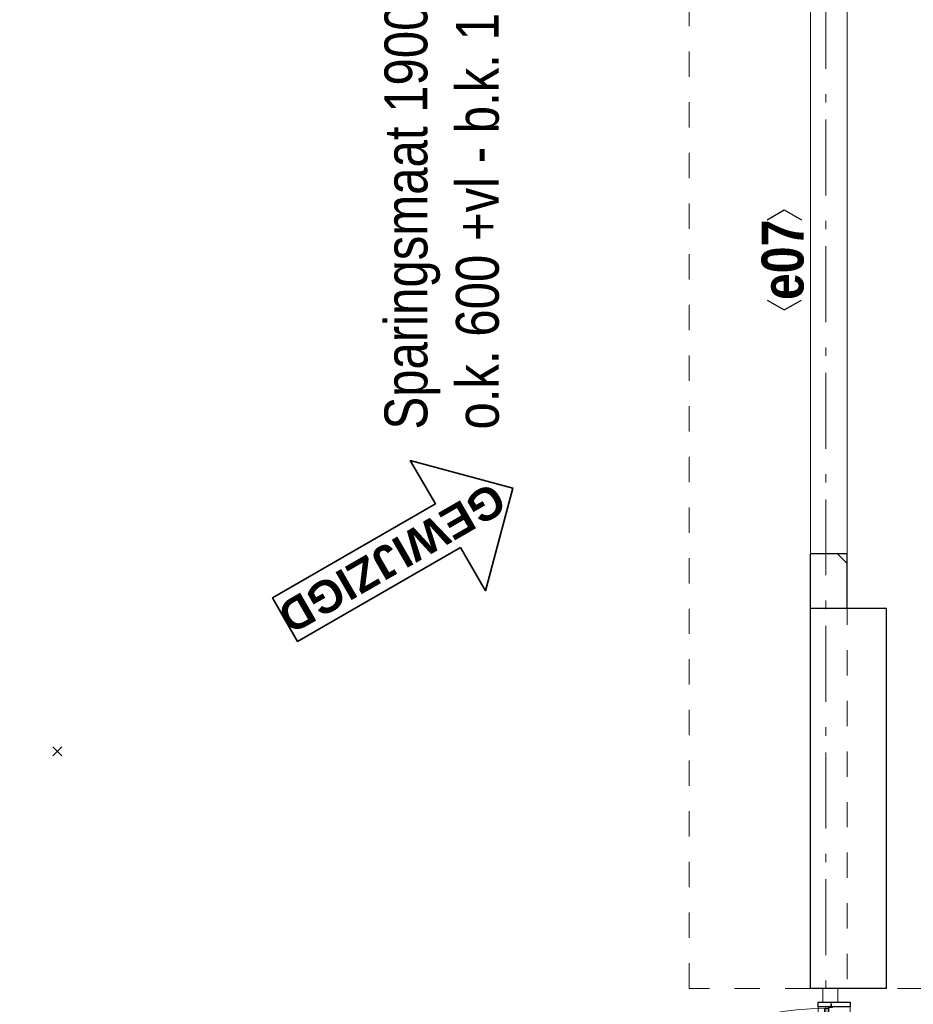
# Model space of a CAD drawing. Header units: millimetres. Extents: x 274596 to 660162, y 141333 to 298920.
# Tile 76 of 165: x 414520 to 417463, y 236953 to 240193. Entities that reach past the tile are written whole.
import ezdxf
from ezdxf.enums import TextEntityAlignment as Align

# ---------------------------------------------------------------- set-up
doc = ezdxf.new("R2010")
doc.units = ezdxf.units.MM
doc.header["$LTSCALE"] = 400
doc.header["$PDMODE"] = 3
doc.header["$PDSIZE"] = 15
for name, pattern in [('STYLE_01', [0.416641, 0.208282, -0.208359]), ('STYLE_06', [1.041641, 0.625, -0.208282, 0.069427, -0.138931]), ('STYLE_21', [0.138889, 0.069444, -0.069444])]:
    doc.linetypes.add(name, pattern=pattern)
for name, color, linetype, lineweight in [('Binnenkozijnen', 140, 'Continuous', 15), ('Kozijnmerken', 43, 'Continuous', 9), ('mat-beton (ihwg)', 5, 'Continuous', 25), ('mat-glas-hor', 5, 'Continuous', 15), ('mat-kalkzandsteen', 5, 'Continuous', 25), ('mat-naaldhout', 140, 'Continuous', 15), ('mat-scheidingswand-horizontaal', 5, 'Continuous', 25), ('mat-staal', 5, 'Continuous', 25), ('None', 7, 'Continuous', 9), ('Wijzigingspijlen', 43, 'Continuous', 9)]:
    doc.layers.add(name, color=color, linetype=linetype, lineweight=lineweight)
doc.styles.add('Abadi MT Condensed Light', font='txt', dxfattribs={"height": 176.388889})
doc.styles.add('Arial (bold)', font='arialbd.ttf', dxfattribs={"height": 132.291667})
doc.styles.add('Arial Narrow (bold)', font='ARIALNB.TTF', dxfattribs={"height": 172.861111})

# ---------------------------------------------------------------- blocks, each defined once
blk = doc.blocks.new('*X91')
at = {"layer": 'None', "lineweight": 25}
blk.add_line((967, -22.9), (967.7, -22.2), dxfattribs=at)
blk = doc.blocks.new('*X92')
at = {"layer": 'None', "lineweight": 25}
blk.add_line((967.5, -22.4), (969.6, -20.4), dxfattribs=at)
blk = doc.blocks.new('*U93')
at = {"layer": 'None', "color": 8, "lineweight": 5}
for radius in [8, 6]:
    blk.add_circle((962, 19.5), radius, dxfattribs=at)
blk = doc.blocks.new('*U94')
at = {"layer": 'None', "color": 8, "lineweight": 5}
for points in [[(957.2, 19.5), (957.2, -5.5), (920, -5.5), (920, -2.5), (954.2, -2.5), (954.2, 19.5)], [(967, 19.5), (970, 19.5), (970, -5.5), (967, -5.5)]]:
    blk.add_lwpolyline(points, close=True, dxfattribs=at)
at = {"layer": 'None', "color": 7}
blk.add_blockref('*U93', (0, 0), dxfattribs=at)
blk = doc.blocks.new('binnenzeskantschroef voor glaslat')
at = {"layer": 'None', "color": 43, "linetype": 'STYLE_21', "lineweight": 9}
for p, q in [((-1.25, 2.5), (-3.75, 0)), ((1.25, 2.5), (3.75, 0))]:
    blk.add_line(p, q, dxfattribs=at)
at = {"layer": 'None', "color": 43, "linetype": 'Continuous', "lineweight": 9}
blk.add_line((-3.75, 0), (3.75, 0), dxfattribs=at)
at = {"layer": 'None', "color": 43, "linetype": 'STYLE_21', "lineweight": 9}
blk.add_lwpolyline([(-1.25, 12.5), (-1.25, 2.5), (1.25, 2.5), (1.25, 12.5)], close=True, dxfattribs=at)
blk = doc.blocks.new('OB - deur as 2 _ A _ F (2D)')
at = {"layer": 'mat-glas-hor', "color": 140, "lineweight": 15}
blk.add_lwpolyline([(65.4, -5.5), (965, -5.5), (965, -17.5), (65.4, -17.5)], close=True, dxfattribs=at)
at = {"layer": 'mat-kalkzandsteen', "color": 43, "lineweight": 9}
for p, q in [((63, -29.1), (63, -32.5)), ((76.5, -20.5), (69.3, -20.5)), ((953.5, -20.5), (960.7, -20.5)), ((967, -29.1), (967, -32.5))]:
    blk.add_line(p, q, dxfattribs=at)
at = {"layer": 'mat-kalkzandsteen', "color": 8, "lineweight": 5}
for p, q in [((985, -10), (1002, -60)), ((985, -60), (995, -10))]:
    blk.add_line(p, q, dxfattribs=at)
for points, knots in [([(999.7, -10), (999.7, -5), (999.7, 0), (992, -2.4), (985, 0), (985, -5), (985, -10), (992.3, -10), (999.7, -10)], [0, 0, 0, 0.201598, 0.201598, 0.502704, 0.502704, 0.704302, 0.704302, 1, 1, 1]), ([(1004.1, -60), (1004.1, -65), (1004.1, -70), (994.2, -67.6), (985, -70), (985, -65), (985, -60), (994.5, -60), (1004.1, -60)], [0, 0, 0, 0.171388, 0.171388, 0.50181, 0.50181, 0.673198, 0.673198, 1, 1, 1])]:
    blk.add_open_spline(points, degree=2, knots=knots, dxfattribs=at)
at = {"layer": 'mat-naaldhout', "lineweight": 15}
blk.add_lwpolyline([(0, 0), (45, 0), (45, -50), (0, -50)], close=True, dxfattribs=at)
at = {"layer": 'mat-staal', "color": 43, "lineweight": 9}
for p, q in [((60, -22.2), (60, -32.5)), ((63, -22.2), (63, -29.5)), ((80, -17.5), (64.7, -17.5)), ((72.5, -20.5), (64.7, -20.5)), ((80, -20.5), (75.5, -20.5)), ((80, -17.5), (80, -20.5)), ((950, -17.5), (950, -20.5)), ((965.3, -17.5), (950, -17.5)), ((954.5, -20.5), (950, -20.5)), ((965.3, -20.5), (957.5, -20.5)), ((967, -29.5), (967, -22.2)), ((970, -32.5), (970, -22.2)), ((60, -32.5), (63, -32.5)), ((970, -32.5), (967, -32.5))]:
    blk.add_line(p, q, dxfattribs=at)
at = {"layer": 'mat-staal', "color": 92, "lineweight": 25}
for points in [[(60, 15), (45, 15), (45, -90), (60, -90)], [(970, 15), (985, 15), (985, -90), (970, -90)]]:
    blk.add_lwpolyline(points, close=True, dxfattribs=at)
at = {"layer": 'mat-staal', "color": 43, "lineweight": 9}
for centre, radius, start, end in [((64.9, -22.4), 4.94, 90, 180), ((64.9, -22.4), 1.94, 90, 180), ((965.1, -22.4), 4.94, 0, 90), ((965.1, -22.4), 1.94, 0, 90)]:
    blk.add_arc(centre, radius, start, end, dxfattribs=at)
at = {"layer": 'None', "color": 43, "lineweight": 9}
blk.add_line((962, 19.5), (962, 894.1), dxfattribs=at)
at = {"layer": 'None', "color": 8, "linetype": 'STYLE_01', "lineweight": 5}
for p, q in [((60, 15), (965, 15)), ((60, -90), (970, -90))]:
    blk.add_line(p, q, dxfattribs=at)
at = {"layer": 'None', "color": 8, "lineweight": 5}
blk.add_lwpolyline([(920, -17.5), (948, -17.5), (948, -22.5), (920, -22.5)], close=True, dxfattribs=at)
at = {"layer": 'None', "color": 43, "lineweight": 9}
blk.add_arc((965, -5.5), 899.6, 90.3876, 180, dxfattribs=at)
at = {"layer": 'mat-staal', "color": 43}
for name in ['*X91', '*X92']:
    blk.add_blockref(name, (0, 0), dxfattribs=at)
at = {"layer": 'None', "color": 7}
blk.add_blockref('*U94', (0, 0), dxfattribs=at)
at = {"layer": 'None', "color": 7, "xscale": -1, "rotation": 90}
blk.add_blockref('binnenzeskantschroef voor glaslat', (63, -27.5), dxfattribs=at)
at = {"layer": 'None', "color": 7, "rotation": 270}
blk.add_blockref('binnenzeskantschroef voor glaslat', (967, -27.5), dxfattribs=at)
blk = doc.blocks.new('*X1394')
at = {"layer": 'None', "lineweight": 9}
blk.add_line((33289.8, -27380), (33321.1, -27348.7), dxfattribs=at)
blk = doc.blocks.new('Kozijnmerk 50')
at = {"layer": 'Kozijnmerken', "color": 92, "linetype": 'Continuous', "lineweight": 25}
for points in [[(-132.2, 50.6), (-164.8, -5.8), (-132.2, -62.1)], [(132.2, 50.6), (164.8, -5.8), (132.2, -62.1)]]:
    blk.add_lwpolyline(points, dxfattribs=at)
at = {"layer": 'None', "color": 43, "style": 'Arial Narrow (bold)'}
blk.add_attdef('merk', text='', height=138.3, dxfattribs=at).set_placement((0, 0), align=Align.MIDDLE_CENTER)
blk = doc.blocks.new('Wijzigingspijl')
at = {"layer": 'None', "linetype": 'Continuous', "lineweight": 5}
blk.add_point((0, 0), dxfattribs=at)
at = {"layer": 'Wijzigingspijlen', "color": 1, "linetype": 'Continuous', "lineweight": 35}
blk.add_lwpolyline([(-82.5, -1485), (-247.5, -1485), (0, -1732.5), (247.5, -1485), (82.5, -1485), (82.5, -866.25), (-82.5, -866.25)], close=True, dxfattribs=at)
at = {"layer": 'Wijzigingspijlen', "color": 8, "insert": (0, -1271.25), "char_height": 105.833, "attachment_point": 5, "rotation": 90, "style": 'Arial (bold)'}
blk.add_mtext('GEWIJZIGD', dxfattribs=at)

msp = doc.modelspace()

# ---------------------------------------------------------------- linework, layer by layer
at = {"layer": 'Binnenkozijnen', "color": 140, "linetype": 'STYLE_01', "lineweight": 15}
for p, q in [((416724.41069, 237005.42983), (416724.41069, 244285.42983)), ((417124.41069, 237005.42983), (417124.41069, 244285.42983)), ((417244.41069, 244285.42983), (417244.41069, 237005.42983)), ((417124.41069, 237005.42983), (416724.41069, 237005.42983)), ((417244.41069, 237005.42983), (417574.41069, 237005.42983))]:
    msp.add_line(p, q, dxfattribs=at)
at = {"layer": 'mat-beton (ihwg)', "lineweight": 25}
for p, q in [((417374.41069, 238255.42983), (417124.41069, 238255.42983)), ((417124.41069, 237005.42983), (417124.41069, 238255.42983)), ((417374.41069, 237005.42983), (417374.41069, 238255.42983)), ((417374.41069, 237005.42983), (417124.41069, 237005.42983))]:
    msp.add_line(p, q, dxfattribs=at)
at = {"layer": 'mat-kalkzandsteen', "lineweight": 25}
for p, q in [((417244.41069, 238435.42983), (417124.41069, 238435.42983)), ((417124.41069, 238255.42983), (417124.41069, 238435.42983)), ((417244.41069, 238255.42983), (417244.41069, 238435.42983)), ((417244.41069, 238255.42983), (417124.41069, 238255.42983))]:
    msp.add_line(p, q, dxfattribs=at)
at = {"layer": 'None', "color": 43, "linetype": 'STYLE_06', "lineweight": 9}
msp.add_line((417174.41069, 267364.37046), (417174.41069, 233644.46983), dxfattribs=at)
at = {"layer": 'None', "color": 8, "lineweight": 5}
msp.add_lwpolyline([(417124.41069, 238435.42983), (417124.41069, 240335.42983), (417244.41069, 240335.42983), (417244.41069, 238435.42983)], close=True, dxfattribs=at)

# ---------------------------------------------------------------- block references
at = {"layer": 'Kozijnmerken', "color": 7, "rotation": 90}
msp.add_blockref('Kozijnmerk 50', (417032.21071, 239403.12506), dxfattribs=at).add_auto_attribs({'merk': 'e07'})
at = {"layer": 'mat-kalkzandsteen', "rotation": 90}
msp.add_blockref('*X1394', (389864.41069, 205114.37046), dxfattribs=at)
at = {"layer": 'mat-scheidingswand-horizontaal', "color": 7, "rotation": 120.0000000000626}
msp.add_blockref('Wijzigingspijl', (414644.21619, 237786.0607), dxfattribs=at)
at = {"layer": 'None', "color": 7, "xscale": -1, "rotation": 90}
msp.add_blockref('OB - deur as 2 _ A _ F (2D)', (417164.41116, 237005.42983), dxfattribs=at)

# ---------------------------------------------------------------- texts
at = {"layer": 'None', "color": 140, "insert": (415721.56347, 238844.75883), "char_height": 141.1111111, "attachment_point": 1, "rotation": 90, "style": 'Abadi MT Condensed Light'}
msp.add_mtext('Sparingsmaat 1900 x 1100 mm\\Po.k. 600 +vl - b.k. 1700 +vl', dxfattribs=at)

doc.saveas('drawing.dxf')
